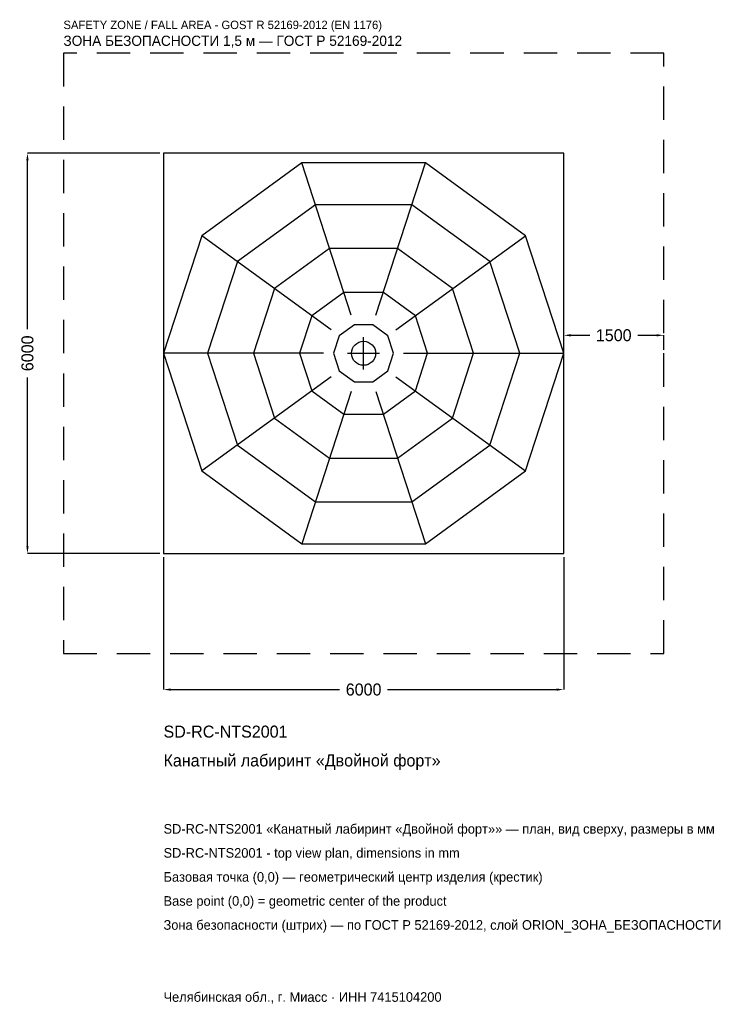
# Model space of a CAD drawing. Header units: metres. Extents: x -5157 to 5558, y -9757 to 5001.
import ezdxf

# ---------------------------------------------------------------- set-up
doc = ezdxf.new("R2010")
doc.units = ezdxf.units.M
doc.linetypes.add('DASHED', pattern=[800, 500, -300])
for name, color, linetype in [('ORION_ДАННЫЕ', 3, 'Continuous'), ('ORION_ЗОНА_БЕЗОПАСНОСТИ', 1, 'Continuous'), ('ORION_КОНТУР', 7, 'Continuous'), ('ORION_РАЗМЕРЫ', 8, 'Continuous')]:
    doc.layers.add(name, color=color, linetype=linetype)
doc.dimstyles.new('ORION', dxfattribs={"dimtxt": 180, "dimasz": 108, "dimexe": 1.25, "dimexo": 54, "dimtad": 1, "dimdec": 0, "dimcen": 2.5, "dimazin": 3, "dimtfac": 1, "dimtmove": 0, "dimatfit": 3, "dimarcsym": 0})

# ---------------------------------------------------------------- blocks, each defined once
blk = doc.blocks.new('_CLOSEDFILLED')
at = {"color": 0, "linetype": 'BYBLOCK'}
blk.add_solid([(-1, 0.16), (0, 0), (-1, -0.16)], dxfattribs=at)
blk = doc.blocks.new('*D1')
for p, q in [((-3000, -3054), (-3000, -5040)), ((3000, -3054), (3000, -5040)), ((-2892, -5040), (-360, -5040)), ((360, -5040), (2892, -5040))]:
    blk.add_line(p, q)
at = {"layer": 'Defpoints'}
for p in [(-3000, -3000), (3000, -3000), (-3000, -5040)]:
    blk.add_point(p, dxfattribs=at)
at = {"layer": 'ORION_РАЗМЕРЫ', "xscale": 108, "yscale": 108, "rotation": 180}
blk.add_blockref('_CLOSEDFILLED', (-3000, -5040), dxfattribs=at)
at = {"layer": 'ORION_РАЗМЕРЫ', "xscale": 108, "yscale": 108}
blk.add_blockref('_CLOSEDFILLED', (3000, -5040), dxfattribs=at)
at = {"layer": 'ORION_РАЗМЕРЫ', "insert": (0, -5040), "char_height": 180, "attachment_point": 5}
blk.add_mtext('6000', dxfattribs=at)
blk = doc.blocks.new('*D2')
for p, q in [((-3054, 3000), (-5040, 3000)), ((-5040, 360), (-5040, 2892)), ((-5040, -2892), (-5040, -360)), ((-3054, -3000), (-5040, -3000))]:
    blk.add_line(p, q)
at = {"layer": 'Defpoints'}
for p in [(-3000, 3000), (-5040, -3000), (-3000, -3000)]:
    blk.add_point(p, dxfattribs=at)
at = {"layer": 'ORION_РАЗМЕРЫ', "xscale": 108, "yscale": 108}
for p, rotation in [((-5040, 3000), 90), ((-5040, -3000), 270)]:
    blk.add_blockref('_CLOSEDFILLED', p, dxfattribs=dict(at, rotation=rotation))
at = {"layer": 'ORION_РАЗМЕРЫ', "insert": (-5040, 0), "char_height": 180, "attachment_point": 5, "rotation": 90}
blk.add_mtext('6000', dxfattribs=at)
blk = doc.blocks.new('*D3')
for p, q in [((3000, 54), (3000, 270)), ((3108, 270), (3390, 270)), ((4110, 270), (4392, 270)), ((4500, 54), (4500, 270))]:
    blk.add_line(p, q)
at = {"layer": 'Defpoints'}
for p in [(3000, 270), (3000, 0), (4500, 0)]:
    blk.add_point(p, dxfattribs=at)
at = {"layer": 'ORION_РАЗМЕРЫ', "xscale": 108, "yscale": 108, "rotation": 180}
blk.add_blockref('_CLOSEDFILLED', (3000, 270), dxfattribs=at)
at = {"layer": 'ORION_РАЗМЕРЫ', "xscale": 108, "yscale": 108}
blk.add_blockref('_CLOSEDFILLED', (4500, 270), dxfattribs=at)
at = {"layer": 'ORION_РАЗМЕРЫ', "insert": (3750, 270), "char_height": 180, "attachment_point": 5}
blk.add_mtext('1500', dxfattribs=at)
blk = doc.blocks.new('ОРИОН SD-RC-NTS2001 Канатный лабиринт Двойной форт')
at = {"layer": 'ORION_ЗОНА_БЕЗОПАСНОСТИ', "linetype": 'DASHED'}
blk.add_lwpolyline([(-4500, -4500), (4500, -4500), (4500, 4500), (-4500, 4500)], close=True, dxfattribs=at)
at = {"layer": 'ORION_КОНТУР'}
for p, q in [((-185.4, 570.6), (-927.1, 2853.2)), ((185.4, 570.6), (927.1, 2853.2)), ((-485.4, 352.7), (-2427.1, 1763.4)), ((485.4, 352.7), (2427.1, 1763.4)), ((-600, 0), (-3000, 0)), ((600, 0), (3000, 0)), ((-485.4, -352.7), (-2427.1, -1763.4)), ((485.4, -352.7), (2427.1, -1763.4)), ((-185.4, -570.6), (-927.1, -2853.2)), ((185.4, -570.6), (927.1, -2853.2))]:
    blk.add_line(p, q, dxfattribs=at)
for points in [[(-3000, -3000), (3000, -3000), (3000, 3000), (-3000, 3000)], [(3000, 0), (2427.1, 1763.4), (927.1, 2853.2), (-927.1, 2853.2), (-2427.1, 1763.4), (-3000, 0), (-2427.1, -1763.4), (-927.1, -2853.2), (927.1, -2853.2), (2427.1, -1763.4)], [(2340, 0), (1893.1, 1375.4), (723.1, 2225.5), (-723.1, 2225.5), (-1893.1, 1375.4), (-2340, 0), (-1893.1, -1375.4), (-723.1, -2225.5), (723.1, -2225.5), (1893.1, -1375.4)], [(1650, 0), (1334.9, 969.8), (509.9, 1569.2), (-509.9, 1569.2), (-1334.9, 969.8), (-1650, 0), (-1334.9, -969.8), (-509.9, -1569.2), (509.9, -1569.2), (1334.9, -969.8)], [(960, 0), (776.7, 564.3), (296.7, 913), (-296.7, 913), (-776.7, 564.3), (-960, 0), (-776.7, -564.3), (-296.7, -913), (296.7, -913), (776.7, -564.3)], [(450, 0), (364.1, 264.5), (139.1, 428), (-139.1, 428), (-364.1, 264.5), (-450, 0), (-364.1, -264.5), (-139.1, -428), (139.1, -428), (364.1, -264.5)]]:
    blk.add_lwpolyline(points, close=True, dxfattribs=at)
blk.add_circle((0, 0), 180, dxfattribs=at)
at = {"layer": 'ORION_РАЗМЕРЫ'}
for p, q in [((0, -240), (0, 240)), ((-240, 0), (240, 0))]:
    blk.add_line(p, q, dxfattribs=at)
at = {"layer": 'ORION_ДАННЫЕ'}
for tag, p in [('АРТИКУЛ', (-3000, -5760)), ('НАИМЕНОВАНИЕ', (-3000, -6192))]:
    blk.add_attdef(tag, p, '', height=180, dxfattribs=at)
at = {"layer": 'ORION_ДАННЫЕ', "flags": 1}
for tag, p in [('ПРОИЗВОДИТЕЛЬ', (-3000, -6624)), ('ТЕЛЕФОН', (-3000, -7056)), ('САЙТ', (-3000, -7920)), ('АДРЕС', (-3000, -8352)), ('РЕКВИЗИТЫ', (-3000, -8784)), ('ГАБАРИТЫ', (-3000, -9216)), ('ЗОНА_БЕЗОПАСНОСТИ', (-3000, -9648))]:
    blk.add_attdef(tag, p, '', height=180, dxfattribs=at)
at = {"layer": 'ORION_ЗОНА_БЕЗОПАСНОСТИ', "color": 1}
for s, height, p in [('SAFETY ZONE / FALL AREA - GOST R 52169-2012 (EN 1176)', 126, (-4500, 4860)), ('ЗОНА БЕЗОПАСНОСТИ 1,5 м — ГОСТ Р 52169-2012', 153, (-4500, 4608))]:
    blk.add_text(s, height=height, dxfattribs=at).set_placement(p)
at = {"layer": 'ORION_РАЗМЕРЫ'}
dim = blk.add_linear_dim(base=(-5040, -3000), p1=(-3000, -3000), p2=(-3000, 3000), angle=90, dimstyle='ORION', dxfattribs=at)
dim.commit()
dim.dimension.update_dxf_attribs({"geometry": '*D2', "text_midpoint": (-5040, 0)})
for base, p1, p2, picture, middle in [((3000, 270), (3000, 0), (4500, 0), '*D3', (3750, 270)), ((-3000, -5040), (-3000, -3000), (3000, -3000), '*D1', (0, -5040))]:
    dim = blk.add_linear_dim(base=base, p1=p1, p2=p2, dimstyle='ORION', dxfattribs=at)
    dim.commit()
    dim.dimension.update_dxf_attribs({"geometry": picture, "text_midpoint": middle})

msp = doc.modelspace()

# ---------------------------------------------------------------- block references
msp.add_blockref('ОРИОН SD-RC-NTS2001 Канатный лабиринт Двойной форт', (0, 0)).add_auto_attribs({'АРТИКУЛ': 'SD-RC-NTS2001', 'НАИМЕНОВАНИЕ': 'Канатный лабиринт «Двойной форт»'})

# ---------------------------------------------------------------- texts
at = {"layer": 'ORION_ДАННЫЕ', "color": 3}
for s, p in [('SD-RC-NTS2001 «Канатный лабиринт «Двойной форт»» — план, вид сверху, размеры в мм', (-3000, -7200)), ('SD-RC-NTS2001 - top view plan, dimensions in mm', (-3000, -7560)), ('Челябинская обл., г. Миасс · ИНН 7415104200', (-3000, -9720))]:
    msp.add_text(s, height=144, dxfattribs=at).set_placement(p)
at = {"layer": 'ORION_ДАННЫЕ', "color": 7}
for s, p in [('Базовая точка (0,0) — геометрический центр изделия (крестик)', (-3000, -7920)), ('Base point (0,0) = geometric center of the product', (-3000, -8280))]:
    msp.add_text(s, height=144, dxfattribs=at).set_placement(p)
at = {"layer": 'ORION_ДАННЫЕ', "color": 1}
msp.add_text('Зона безопасности (штрих) — по ГОСТ Р 52169-2012, слой ORION_ЗОНА_БЕЗОПАСНОСТИ', height=144, dxfattribs=at).set_placement((-3000, -8640))

doc.saveas('drawing.dxf')
